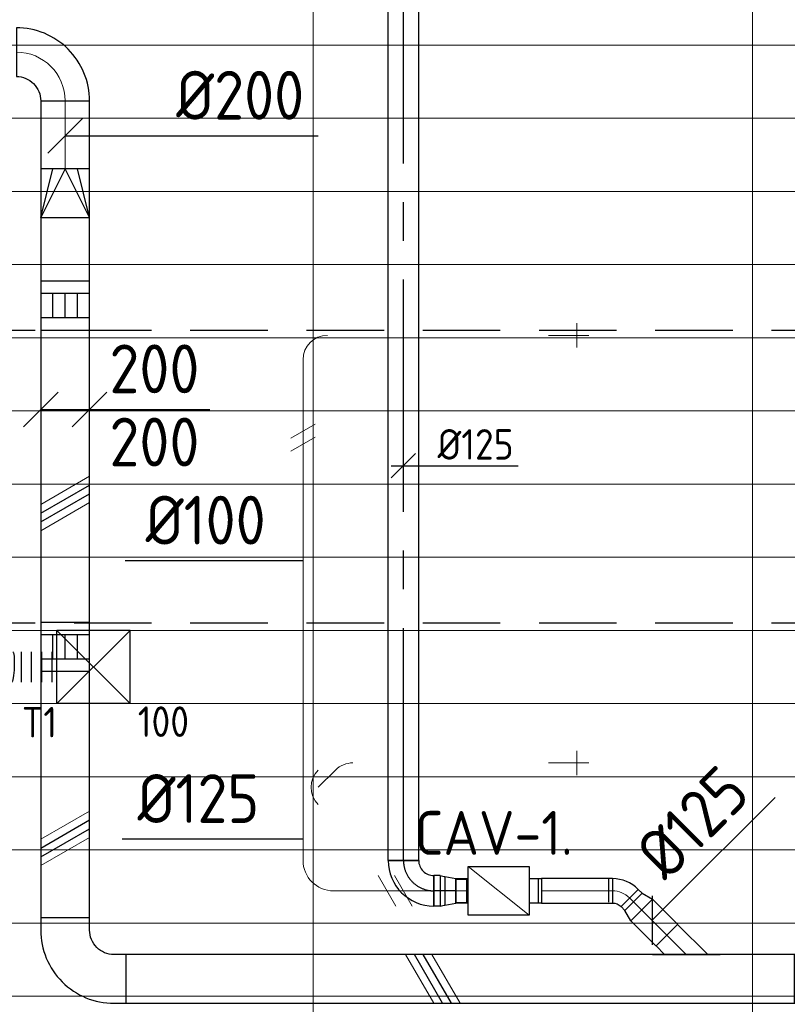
# Model space of a CAD drawing. Header units: millimetres. Extents: x -74135 to 19179, y 5032 to 51848.
# Tile 4 of 55: x -67658 to -64514, y 12116 to 16153. Entities that reach past the tile are written whole.
import ezdxf
from ezdxf.enums import TextEntityAlignment as Align

# ---------------------------------------------------------------- set-up
doc = ezdxf.new("R2010")
doc.units = ezdxf.units.MM
doc.header["$LTSCALE"] = 50
doc.linetypes.add('CENTER2', pattern=[28.575, 19.05, -3.175, 3.175, -3.175])
doc.linetypes.add('HIDDEN', pattern=[9.525, 6.35, -3.175])
for name, color, linetype in [('4plfd', 254, 'Continuous'), ('WL570---_RETOUR', 100, 'Continuous'), ('WL570---_TOEVOER', 200, 'Continuous'), ('WL570---_TOEVOER_HL', 1, 'Continuous'), ('WL570---_TOEVOER_RST', 3, 'Continuous'), ('WL570---_TOEVOER_RST_HL', 1, 'Continuous'), ('WM570---_TOEVOER', 2, 'Continuous'), ('WM570---_TOEVOER_PR', 2, 'Continuous'), ('WM570---_TOEVOER_RST_PR', 1, 'Continuous')]:
    doc.layers.add(name, color=color, linetype=linetype)
for name, color, linetype, lineweight in [('WL570---_BESTAAND-HARTLIJN', 161, 'Continuous', 0), ('WL570---_BESTAAND-TOEVOER', 180, 'Continuous', 0), ('WL570---_DEMONTEREN', 10, 'Continuous', 0)]:
    doc.layers.add(name, color=color, linetype=linetype, lineweight=lineweight)
doc.layers.get('WL570---_DEMONTEREN').off()
doc.styles.add('BURO-025', font='ISO96.shx', dxfattribs={"height": 125})
doc.styles.add('MAATVOERING', font='ISO')

# ---------------------------------------------------------------- blocks, each defined once
blk = doc.blocks.new('KARO')
for p, q in [((1, 0.5), (0, 0.5)), ((0, -0.5), (1, -0.5))]:
    blk.add_line(p, q)
at = {"invisible_edges": 15}
blk.add_3dface([(0, 0.5), (0, -0.5), (1, -0.5), (1, 0.5)], dxfattribs=at)
at = {"layer": 'WL570---_BESTAAND-HARTLIJN'}
blk.add_line((0, 0), (1, 0), dxfattribs=at)
blk = doc.blocks.new('OBO10000090R')
blk.add_lwpolyline([(150, -100, 0.414214), (0, 50), (0, -50, -0.414214), (50, -100)], format="xyb", close=True)
at = {"invisible_edges": 15}
for points in [[(8.7, -50.8), (26, 47.7), (0, 50), (0, -50)], [(17.1, -53), (51.3, 41), (26, 47.7), (8.7, -50.8)], [(25, -56.7), (75, 29.9), (51.3, 41), (17.1, -53)], [(32.1, -61.7), (96.4, 14.9), (75, 29.9), (25, -56.7)], [(38.3, -67.9), (114.9, -3.6), (96.4, 14.9), (32.1, -61.7)], [(43.3, -75), (129.9, -25), (114.9, -3.6), (38.3, -67.9)], [(47, -82.9), (141, -48.7), (129.9, -25), (43.3, -75)], [(49.2, -91.3), (147.7, -74), (141, -48.7), (47, -82.9)], [(50, -100), (150, -100), (147.7, -74), (49.2, -91.3)]]:
    blk.add_3dface(points, dxfattribs=at)
at = {"layer": 'WL570---_BESTAAND-HARTLIJN'}
blk.add_arc((0, -100), 100, 0, 90, dxfattribs=at)
blk = doc.blocks.new('RB45UP')
blk.add_lwpolyline([(0, -0.5), (0.707107, -0.5), (0.707107, 0.5), (0, 0.5, -0.133256), (0.128411, 0.465158, -0.106756), (0.25, 0.353553, -0.082828), (0.325143, 0.198077, -0.071352), (0.353553, 0, -0.071352), (0.325143, -0.198077, -0.082828), (0.25, -0.353553, -0.106756), (0.128411, -0.465158, -0.133256)], format="xyb", close=True)
at = {"layer": 'WL570---_BESTAAND-HARTLIJN'}
blk.add_line((0, 0), (0.707107, 0), dxfattribs=at)
blk = doc.blocks.new('OBO10000045O')
at = {"xscale": 100, "yscale": 100, "zscale": 100}
blk.add_blockref('RB45UP', (0, 0), dxfattribs=at)
blk = doc.blocks.new('RB45DO')
blk.add_lwpolyline([(0.707107, 0.5), (0, 0.5), (0, -0.5), (0.707107, -0.5, 0.133256), (0.835518, -0.465158, 0.106756), (0.957107, -0.353553, 0.082828), (1.032249, -0.198077, 0.071352), (1.06066, 0, 0.071352), (1.032249, 0.198077, 0.082828), (0.957107, 0.353553, 0.106756), (0.835518, 0.465158, 0.133256)], format="xyb", close=True)
at = {"layer": 'WL570---_BESTAAND-HARTLIJN'}
blk.add_line((0, 0), (1.06066, 0), dxfattribs=at)
blk = doc.blocks.new('OBO10000045N')
at = {"xscale": 100, "yscale": 100, "zscale": 100}
blk.add_blockref('RB45DO', (0, 0), dxfattribs=at)
blk = doc.blocks.new('OBO12500090H')
blk.add_lwpolyline([(62.5, -125, 0.414214), (-125, 62.5), (-125, -62.5, -0.414214), (-62.5, -125)], format="xyb", close=True)
at = {"invisible_edges": 15}
for points in [[(-114.1, -63.4), (-92.4, 59.7), (-125, 62.5), (-125, -62.5)], [(-103.6, -66.3), (-60.9, 51.2), (-92.4, 59.7), (-114.1, -63.4)], [(-93.8, -70.9), (-31.2, 37.4), (-60.9, 51.2), (-103.6, -66.3)], [(-84.8, -77.1), (-4.5, 18.6), (-31.2, 37.4), (-93.8, -70.9)], [(-77.1, -84.8), (18.6, -4.5), (-4.5, 18.6), (-84.8, -77.1)], [(-70.9, -93.8), (37.4, -31.2), (18.6, -4.5), (-77.1, -84.8)], [(-66.3, -103.6), (51.2, -60.9), (37.4, -31.2), (-70.9, -93.8)], [(-63.4, -114.1), (59.7, -92.4), (51.2, -60.9), (-66.3, -103.6)], [(-62.5, -125), (62.5, -125), (59.7, -92.4), (-63.4, -114.1)]]:
    blk.add_3dface(points, dxfattribs=at)
at = {"layer": 'WL570---_BESTAAND-HARTLIJN'}
blk.add_arc((-125, -125), 125, 0, 90, dxfattribs=at)
blk = doc.blocks.new('OSV1251000460K')
blk.add_lwpolyline([(-46.7, -62.5), (0, -50), (0, 50), (-46.7, 62.5)], close=True)
at = {"layer": 'WL570---_BESTAAND-HARTLIJN'}
blk.add_line((-46.7, 0), (0, 0), dxfattribs=at)
blk = doc.blocks.new('OBO10000045R')
blk.add_lwpolyline([(79.3, -70.7, 0.198912), (35.4, 35.4), (-35.4, -35.4, -0.198912), (-20.7, -70.7)], format="xyb", close=True)
at = {"invisible_edges": 15}
for points in [[(-32.4, -38.6), (44.2, 25.7), (35.4, 35.4), (-35.4, -35.4)], [(-29.8, -42), (52.2, 15.3), (44.2, 25.7), (-32.4, -38.6)], [(-27.4, -45.7), (59.2, 4.3), (52.2, 15.3), (-29.8, -42)], [(-25.4, -49.6), (65.2, -7.3), (59.2, 4.3), (-27.4, -45.7)], [(-23.7, -53.6), (70.2, -19.4), (65.2, -7.3), (-25.4, -49.6)], [(-22.4, -57.8), (74.2, -31.9), (70.2, -19.4), (-23.7, -53.6)], [(-21.5, -62), (77, -44.7), (74.2, -31.9), (-22.4, -57.8)], [(-20.9, -66.4), (78.7, -57.6), (77, -44.7), (-21.5, -62)], [(-20.7, -70.7), (79.3, -70.7), (78.7, -57.6), (-20.9, -66.4)]]:
    blk.add_3dface(points, dxfattribs=at)
at = {"layer": 'WL570---_BESTAAND-HARTLIJN'}
blk.add_arc((-70.7, -70.7), 100, 0, 45, dxfattribs=at)
blk = doc.blocks.new('OZA1250100045L')
blk.add_lwpolyline([(-70.7, 0), (-106.1, 35.4), (-35.4, 106.1), (70.7, 0)])
at = {"layer": 'WL570---_BESTAAND-HARTLIJN'}
blk.add_line((0, 0), (-70.7, 70.7), dxfattribs=at)
at = {"layer": 'WL570---_BESTAAND-TOEVOER'}
blk.add_arc((0, 70.7), 100, 225, 315, dxfattribs=at)
blk = doc.blocks.new('OBO10000090ZE')
blk.add_lwpolyline([(-50, 0), (50, 0), (50, 100, 1), (-50, 100)], format="xyb", close=True)
at = {"layer": 'WL570---_BESTAAND-HARTLIJN'}
for points in [[(0, 0), (0, 150)], [(-50, 100), (50, 100)]]:
    blk.add_lwpolyline(points, dxfattribs=at)
blk = doc.blocks.new('VSP20020020020010-0')
at = {"layer": 'WL570---_TOEVOER'}
for p, q in [((50, -100), (50, 100)), ((150, -100), (150, 100)), ((50, 50), (150, 50)), ((50, 0), (150, 0)), ((50, -50), (150, -50))]:
    blk.add_line(p, q, dxfattribs=at)
blk.add_lwpolyline([(0, -100), (200, -100), (200, 100), (0, 100)], close=True, dxfattribs=at)
blk = doc.blocks.new('MVLINE')
blk.add_line((35.4, -35.4), (-35.4, 35.4))
blk = doc.blocks.new('VBX1001000010025000')
blk.add_lwpolyline([(50, -100), (300, -100), (300, 100), (50, 100)], close=True)
for points in [[(50, 50), (0, 50), (0, -50), (50, -50)], [(300, -50), (350, -50), (350, 50), (300, 50)]]:
    blk.add_lwpolyline(points)
at = {"layer": 'WL570---_BESTAAND-HARTLIJN'}
blk.add_line((300, 0), (350, 0), dxfattribs=at)
at = {"layer": 'WL570---_BESTAAND-TOEVOER'}
blk.add_line((50, -100), (300, 100), dxfattribs=at)
blk = doc.blocks.new('OBO10000045H')
blk.add_lwpolyline([(50, -41.4, 0.198912), (6.1, 64.6), (-64.6, -6.1, -0.198912), (-50, -41.4)], format="xyb", close=True)
at = {"invisible_edges": 15}
for points in [[(-61.7, -9.3), (14.9, 55), (6.1, 64.6), (-64.6, -6.1)], [(-59, -12.7), (22.9, 44.6), (14.9, 55), (-61.7, -9.3)], [(-56.7, -16.4), (29.9, 33.6), (22.9, 44.6), (-59, -12.7)], [(-54.7, -20.3), (35.9, 22), (29.9, 33.6), (-56.7, -16.4)], [(-53, -24.3), (41, 9.9), (35.9, 22), (-54.7, -20.3)], [(-51.7, -28.5), (44.9, -2.6), (41, 9.9), (-53, -24.3)], [(-50.8, -32.7), (47.7, -15.4), (44.9, -2.6), (-51.7, -28.5)], [(-50.2, -37.1), (49.4, -28.3), (47.7, -15.4), (-50.8, -32.7)], [(-50, -41.4), (50, -41.4), (49.4, -28.3), (-50.2, -37.1)]]:
    blk.add_3dface(points, dxfattribs=at)
at = {"layer": 'WL570---_BESTAAND-HARTLIJN'}
blk.add_arc((-100, -41.4), 100, 0, 45, dxfattribs=at)
blk = doc.blocks.new('OBO20000090H')
blk.add_lwpolyline([(100, -200, 0.414214), (-200, 100), (-200, -100, -0.414214), (-100, -200)], format="xyb", close=True)
at = {"invisible_edges": 15}
for points in [[(-182.6, -101.5), (-147.9, 95.4), (-200, 100), (-200, -100)], [(-165.8, -106), (-97.4, 81.9), (-147.9, 95.4), (-182.6, -101.5)], [(-150, -113.4), (-50, 59.8), (-97.4, 81.9), (-165.8, -106)], [(-135.7, -123.4), (-7.2, 29.8), (-50, 59.8), (-150, -113.4)], [(-123.4, -135.7), (29.8, -7.2), (-7.2, 29.8), (-135.7, -123.4)], [(-113.4, -150), (59.8, -50), (29.8, -7.2), (-123.4, -135.7)], [(-106, -165.8), (81.9, -97.4), (59.8, -50), (-113.4, -150)], [(-101.5, -182.6), (95.4, -147.9), (81.9, -97.4), (-106, -165.8)], [(-100, -200), (100, -200), (95.4, -147.9), (-101.5, -182.6)]]:
    blk.add_3dface(points, dxfattribs=at)
at = {"layer": 'WL570---_BESTAAND-HARTLIJN'}
blk.add_arc((-200, -200), 200, 0, 90, dxfattribs=at)
blk = doc.blocks.new('VRO200200002002000H')
at = {"layer": 'WL570---_TOEVOER'}
for p, q in [((0, 100), (200, 50)), ((0, -100), (200, -50))]:
    blk.add_line(p, q, dxfattribs=at)
blk.add_lwpolyline([(0, 100), (0, -100), (200, -100), (200, 100)], close=True, dxfattribs=at)
blk.add_lwpolyline([(0, -100), (0, -100), (200, 0), (0, 100)], dxfattribs=at)
blk = doc.blocks.new('VBO20020000050451-100')
blk.add_lwpolyline([(-100, -132.8), (100, -132.8), (100, -82.8, 0.198912), (12.1, 129.3), (-23.2, 164.6), (-164.6, 23.2), (-129.3, -12.1, -0.198912), (-100, -82.8)], format="xyb", close=True)
blk = doc.blocks.new('KARH')
for p, q in [((1, 0.5), (0, 0.5)), ((0, -0.5), (1, -0.5))]:
    blk.add_line(p, q)
at = {"invisible_edges": 15}
blk.add_3dface([(0, 0.5), (0, -0.5), (1, -0.5), (1, 0.5)], dxfattribs=at)
blk = doc.blocks.new('VBO20020000050901-100')
blk.add_lwpolyline([(-100, -250), (100, -250), (100, -200, 0.414214), (-200, 100), (-250, 100), (-250, -100), (-200, -100, -0.414214), (-100, -200)], format="xyb", close=True)
blk = doc.blocks.new('OAF12500045L')
blk.add_line((-138.4, 0), (138.4, 0))
blk.add_lwpolyline([(-88.4, 0), (-123.7, 35.4), (-35.4, 123.7), (88.4, 0)])
at = {"layer": 'WL570---_BESTAAND-HARTLIJN'}
blk.add_line((-79.5, 79.5), (0, 0), dxfattribs=at)
blk = doc.blocks.new('UISO')
for p, q in [((0, 0.18), (1, 0.757)), ((0, 0), (1, 0.577))]:
    blk.add_line(p, q)
at = {"layer": 'WL570---_BESTAAND-TOEVOER'}
for p, q in [((0, 0.36), (1, 0.937)), ((0, -0.18), (1, 0.397))]:
    blk.add_line(p, q, dxfattribs=at)
blk = doc.blocks.new('Groep-46')
at = {"color": 8, "linetype": 'Continuous', "lineweight": 13}
for p, q in [((-45944.9, 15699.1), (-73154.9, 15699.1)), ((-22154.9, 15399.1), (-73154.9, 15399.1)), ((-73154.9, 15099.1), (-22154.9, 15099.1)), ((-22154.9, 14799.1), (-73154.9, 14799.1)), ((-22154.9, 14499.1), (-73154.9, 14499.1)), ((-22154.9, 14199.1), (-73154.9, 14199.1)), ((-22154.9, 13899.1), (-73154.9, 13899.1)), ((-22154.9, 13599.1), (-73154.9, 13599.1)), ((-73154.9, 13299.1), (-22154.9, 13299.1)), ((-73154.9, 12999.1), (-22154.9, 12999.1)), ((-73154.9, 12699.1), (-22154.9, 12699.1)), ((-73154.9, 12399.1), (-22154.9, 12399.1)), ((-73154.9, 12099.1), (-22154.9, 12099.1))]:
    blk.add_line(p, q, dxfattribs=at)
blk = doc.blocks.new('Groep-53')
at = {"color": 8, "linetype": 'Continuous', "lineweight": 13}
for p, q in [((-65654.9, 19149.1), (-65654.9, 9183.2)), ((-67454.9, 18999.1), (-67454.9, 9740.2)), ((-72854.9, 11799.1), (-22392.8, 11799.1))]:
    blk.add_line(p, q, dxfattribs=at)
at = {"color": 8, "linetype": 'Continuous', "lineweight": 13, "flags": 128}
blk.add_lwpolyline([(-22004.9, 19149), (-22004.9, 11828, -0.208473), (-73205.8, 11785.1), (-73304.9, 11828.1)], format="xyb", dxfattribs=at)
at = {"color": 8, "linetype": 'Continuous', "lineweight": 13}
blk.add_arc((-47654.8, 70538.1), 63940.9, 246.496301, 293.503386, dxfattribs=at)
at = {"color": 8}
blk.add_blockref('Groep-46', (0, 0), dxfattribs=at)
blk = doc.blocks.new('Block plafond 4e verd')
at = {"layer": '4plfd'}
blk.add_blockref('Groep-53', (73304.912, -19149.14), dxfattribs=at)
blk = doc.blocks.new('*U487')
at = {"color": 0, "ltscale": 10}
for p, q in [((150, 150, -2500), (-150, 150, -2500)), ((-150, -150, -2500), (-150, 150, -2500)), ((150, -150, -2500), (-150, 150, -2500)), ((-150, -150, -2500), (150, 150, -2500)), ((150, -150, -2500), (150, 150, -2500)), ((150, -150, -2500), (-150, -150, -2500))]:
    blk.add_line(p, q, dxfattribs=at)
at = {"layer": 'WL570---_TOEVOER_RST_HL', "linetype": 'CENTER2'}
blk.add_circle((0, 0, -2500), 0.075, dxfattribs=at)
at = {"layer": 'WL570---_TOEVOER_RST', "color": 2, "style": 'BURO-025'}
for tag in ['MC', 'Q']:
    blk.add_attdef(tag, text='', height=125, dxfattribs=at).set_placement((0, 0), align=Align.MIDDLE)
at = {"layer": 'WM570---_TOEVOER_RST_PR', "color": 2, "style": 'BURO-025'}
blk.add_attdef('POSNR', text='', height=125, dxfattribs=at).set_placement((0, 0), align=Align.MIDDLE)
blk = doc.blocks.new('*U493')
at = {"color": 0, "ltscale": 10}
for p, q in [((87.5, 260.5, -2700), (212.5, 260.5, -2700)), ((87.5, 218.5, -2700), (212.5, 218.5, -2700)), ((87.5, 176.5, -2700), (212.5, 176.5, -2700)), ((87.5, 134.5, -2700), (212.5, 134.5, -2700)), ((0, -62.5, -2700), (0, 62.5, -2700)), ((210, 62.3, -2700), (210.1, 63, -2700))]:
    blk.add_line(p, q, dxfattribs=at)
at = {"color": 0, "ltscale": 10, "extrusion": (0, 0, -1)}
for centre, major_axis, ratio, start_param, end_param in [((143.9, 43.8, -2700), (61.2, -12.9), 0.590231, 3.305731, 6.315294), ((150, 98.6, -2700), (62.5, -2.3), 0.126636, 3.146152, 6.287744), ((47.5, 0, -2700), (0, 62.5), 0.382958, 0, 3.141593), ((98.7, 0, -2700), (0, 62.5), 0.795496, 0, 3.141593), ((131.2, 7.7, -2700), (51.3, -36), 0.891876, 3.698496, 6.440205), ((119.5, 0, -2700), (0, 62.5), 0.963119, 0, 3.141593)]:
    blk.add_ellipse(centre, major_axis=major_axis, ratio=ratio, start_param=start_param, end_param=end_param, dxfattribs=at)
at = {"color": 0, "ltscale": 10}
for centre, major_axis, ratio, start_param, end_param in [((147.9, 69.7, -2700), (62.1, -7.1), 0.37121, 0.015254, 3.126339), ((16.2, 0, -2700), (0, -62.5), 0.130571, 0, 3.141593), ((75.6, 0, -2700), (0, -62.5), 0.609667, 0, 3.141593), ((138.2, 22.7, -2700), (58.8, -21.4), 0.768323, 0.066633, 2.663649), ((115.1, 0, -2700), (0, -62.5), 0.927986, 0, 3.141593), ((123.5, 0, -2700), (24, -58.2), 0.949232, 0.373608, 2.767984), ((138.2, 22.7, -2700), (58.8, -21.4), 0.768323, 6.216553, 6.349818), ((123.5, 0, -2700), (24, -58.2), 0.949232, 5.909577, 6.656794)]:
    blk.add_ellipse(centre, major_axis=major_axis, ratio=ratio, start_param=start_param, end_param=end_param, dxfattribs=at)
at = {"layer": 'WM570---_TOEVOER_PR', "color": 2, "style": 'BURO-025'}
blk.add_attdef('POSNR', text='', height=125, dxfattribs=at).set_placement((0, 0), align=Align.MIDDLE)
blk = doc.blocks.new('*U495')
at = {"color": 0, "ltscale": 10}
for p, q in [((0, 47.5, -2700), (-42.6, 47.5, -2700)), ((-42.6, -47.5, -2700), (-42.6, 47.5, -2700)), ((-42.6, -47.5, -2700), (-42.6, 47.5, -2700)), ((46, 59, -2700), (0, 50, -2700)), ((0, -50, -2700), (0, 50, -2700)), ((64.2, 62.5, -2700), (48.1, 59.4, -2700)), ((64.2, -62.5, -2700), (64.2, 62.5, -2700)), ((0, -47.5, -2700), (-42.6, -47.5, -2700)), ((46, -59, -2700), (0, -50, -2700)), ((64.2, -62.5, -2700), (48.1, -59.4, -2700))]:
    blk.add_line(p, q, dxfattribs=at)
at = {"layer": 'WL570---_TOEVOER_HL', "linetype": 'CENTER2'}
blk.add_line((0, 0, -2700), (64.2, 0, -2700), dxfattribs=at)
for centre in [(0, 0, -2700), (64.2, 0, -2700)]:
    blk.add_circle(centre, 0.075, dxfattribs=at)
at = {"layer": 'WM570---_TOEVOER_PR', "color": 2, "style": 'BURO-025'}
blk.add_attdef('POSNR', text='', height=125, dxfattribs=at).set_placement((0, 0), align=Align.MIDDLE)
blk = doc.blocks.new('*U496')
at = {"color": 0, "ltscale": 10}
for p, q in [((-167.2, 59.4, -2700), (-169.3, 59.4, -2700)), ((-169.3, -59.4, -2700), (-169.3, 59.4, -2700)), ((-125, -62.5, -2700), (-125, 62.5, -2700)), ((-167.2, -59.4, -2700), (-169.3, -59.4, -2700)), ((62.5, -125, -2700), (-62.5, -125, -2700))]:
    blk.add_line(p, q, dxfattribs=at)
for radius, start in [(187.5, 0), (62.5, 360)]:
    blk.add_arc((-125, -125, -2700), radius, start, 90, dxfattribs=at)
at = {"layer": 'WL570---_TOEVOER_HL', "linetype": 'CENTER2'}
blk.add_arc((-125, -125, -2700), 125, 0, 90, dxfattribs=at)
at = {"layer": 'WM570---_TOEVOER_PR', "color": 2, "style": 'BURO-025'}
blk.add_attdef('POSNR', text='', height=125, dxfattribs=at).set_placement((0, 0), align=Align.MIDDLE)
blk = doc.blocks.new('*U497')
at = {"color": 0, "ltscale": 10}
for p, q in [((0, 62.5, -2700), (26.1, 62.5, -2700)), ((0, -62.5, -2700), (0, 62.5, -2700)), ((26.1, 62.5, -2700), (26.1, -62.5, -2700)), ((0, -62.5, -2700), (26.1, -62.5, -2700))]:
    blk.add_line(p, q, dxfattribs=at)
at = {"layer": 'WL570---_TOEVOER_HL', "linetype": 'CENTER2'}
blk.add_line((0, 0, -2700), (26.1, 0, -2700), dxfattribs=at)
at = {"layer": 'WM570---_TOEVOER_PR', "color": 2, "style": 'BURO-025'}
blk.add_attdef('POSNR', text='', height=125, dxfattribs=at).set_placement((0, 0), align=Align.MIDDLE)
blk = doc.blocks.new('*U554')
at = {"layer": 'WM570---_TOEVOER', "color": 0, "ltscale": 10}
for p, q in [((-50, -50), (50, 50)), ((-50, 0), (470, 0))]:
    blk.add_line(p, q, dxfattribs=at)
at = {"layer": 'WM570---_TOEVOER', "color": 0, "style": 'BURO-025'}
blk.add_text('%%c125', height=125, dxfattribs=at).set_placement((139.7, 25))
blk = doc.blocks.new('*U643')
at = {"color": 0, "ltscale": 10}
for p, q in [((0, 62.5, -2700), (3668.1, 62.5, -2700)), ((0, -62.5, -2700), (0, 62.5, -2700)), ((3668.1, 62.5, -2700), (3668.1, -62.5, -2700)), ((0, -62.5, -2700), (3668.1, -62.5, -2700))]:
    blk.add_line(p, q, dxfattribs=at)
at = {"layer": 'WL570---_TOEVOER_HL', "linetype": 'CENTER2'}
blk.add_line((0, 0, -2700), (3668.1, 0, -2700), dxfattribs=at)
at = {"layer": 'WM570---_TOEVOER_PR', "color": 2, "style": 'BURO-025'}
blk.add_attdef('POSNR', text='', height=125, dxfattribs=at).set_placement((0, 0), align=Align.MIDDLE)

msp = doc.modelspace()

# ---------------------------------------------------------------- linework, layer by layer
at = {"color": 2, "linetype": 'HIDDEN'}
for p, q in [((-71245.8, 14880.2), (-22045.8, 14880.2)), ((-71245.8, 13680.2), (-22045.8, 13680.2))]:
    msp.add_line(p, q, dxfattribs=at)
msp.add_arc((-46645.7, 70918.9), 63040.6, 247.031394, 292.968331, dxfattribs=at)
at = {"layer": 'WL570---_TOEVOER'}
for p, q in [((-65535.1, 12628.5), (-65535.1, 12534.2)), ((-65245.8, 12628.5), (-65245.8, 12534.2))]:
    msp.add_line(p, q, dxfattribs=at)
at = {"layer": 'WM570---_TOEVOER'}
for points in [[(-67472.3, 15676.2), (-67200.6, 15676.2), (-66435.7, 15676.2)], [(-67572.3, 14554.4), (-67341.1, 14554.4), (-66879.5, 14554.4)], [(-66497.8, 13934.1), (-66600.7, 13934.1), (-67226.9, 13934.1)], [(-65068.1, 12459.9), (-64996.8, 12531.2), (-64564.1, 12963.8)], [(-66497.8, 12792.4), (-66626.9, 12792.4), (-67238.8, 12792.4)]]:
    msp.add_lwpolyline(points, dxfattribs=at)

# ---------------------------------------------------------------- block references
at = {"layer": 'WL570---_BESTAAND-TOEVOER', "rotation": 90}
msp.add_blockref('VSP20020020020010-0', (-67472.3, 14880.2), dxfattribs=at)
at = {"layer": 'WL570---_DEMONTEREN', "xscale": -1}
msp.add_blockref('OBO10000090R', (-66397.8, 14858.2), dxfattribs=at)
at = {"layer": 'WL570---_DEMONTEREN'}
for name, p, xscale, yscale, zscale, rotation in [('KARO', (-65476.4, 14858.2), 16.03765465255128, 100, 100, 180), ('KARO', (-66497.8, 14758.2), 1472.708340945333, 100, 100, 270), ('KARO', (-66497.8, 13503.4), 41.42135623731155, 100, 100, 90), ('KARO', (-66497.8, 13238.8), 533.0431444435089, 125, 125, 270), ('KARO', (-65476.4, 13105.5), 16.03765465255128, 100, 100, 180), ('UISO', (-66072.9, 12518.3), 125, 125, 125, 90)]:
    msp.add_blockref(name, p, dxfattribs=dict(at, xscale=xscale, yscale=yscale, zscale=zscale, rotation=rotation))
for name, p, rotation in [('OBO10000090ZE', (-65476.4, 14858.2), 270), ('OBO10000045O', (-66497.8, 13544.8), 90), ('OBO10000045N', (-66497.8, 13432.7), 90), ('OSV1251000460K', (-66497.8, 13285.5), 90), ('OBO10000045R', (-66364.6, 13076.2), 90.00000000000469), ('OBO10000090ZE', (-65476.4, 13105.5), 270), ('OZA1250100045L', (-66435.3, 13005.5), 270), ('OBO12500090H', (-66497.8, 12580.8), 180)]:
    msp.add_blockref(name, p, dxfattribs=dict(at, rotation=rotation))
for name, p, xscale, yscale, zscale in [('UISO', (-66547.8, 14401.2), 100, 100, 100), ('KARO', (-66372.8, 12580.8), 454.9958312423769, 125, 125)]:
    msp.add_blockref(name, p, dxfattribs=dict(at, xscale=xscale, yscale=yscale, zscale=zscale))
at = {"layer": 'WL570---_RETOUR'}
msp.add_blockref('Block plafond 4e verd', (-72306, 19498.9), dxfattribs=at)
at = {"layer": 'WL570---_TOEVOER'}
for name, p, rotation in [('*U643', (-66086.5, 12705.8, 2700), 90), ('VRO200200002002000H', (-67472.3, 15341.6), 90), ('*U493', (-67787.5, 13648.9, 2700), 270), ('VSP20020020020010-0', (-67472.3, 13481.1), 90), ('*U496', (-66086.5, 12580.8, 2700), 180), ('*U497', (-65935.3, 12580.8, 2700), 180), ('*U495', (-65871.1, 12580.8, 2700), 180), ('OBO10000045H', (-65189, 12580.8), 45.00000000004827), ('VBO20020000050901-100', (-67472.3, 12219.6), 180), ('VBO20020000050451-100', (-64352.5, 12219.6), 45.00000000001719)]:
    msp.add_blockref(name, p, dxfattribs=dict(at, rotation=rotation))
for name, p in [('OBO20000090H', (-67472.3, 16019.7)), ('OAF12500045L', (-64927.9, 12319.6))]:
    msp.add_blockref(name, p, dxfattribs=at)
for name, p, xscale, yscale, zscale, rotation in [('KARO', (-67472.3, 15819.7), 278.1301765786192, 200, 200, 270), ('KARH', (-67472.3, 15341.6), 2872.018883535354, 200, 200, 270), ('KARO', (-65159.7, 12551.5), 22.66293103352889, 100, 100, 315.000000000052), ('KARO', (-65110.7, 12502.5), 144.7495661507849, 125, 125, 315), ('UISO', (-65890.1, 12119.6), 200, 200, 200, 90)]:
    msp.add_blockref(name, p, dxfattribs=dict(at, xscale=xscale, yscale=yscale, zscale=zscale, rotation=rotation))
for name, p, xscale, yscale, zscale in [('UISO', (-67572.3, 14093.4), 200, 200, 200), ('UISO', (-67572.3, 12720), 200, 200, 200), ('KARO', (-65521.1, 12580.8), 290.7403752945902, 100, 100), ('KARH', (-67222.3, 12219.6), 2737.031249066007, 200, 200)]:
    msp.add_blockref(name, p, dxfattribs=dict(at, xscale=xscale, yscale=yscale, zscale=zscale))
ref = msp.add_blockref('*U487', (-67356, 13498.9, 2500), dxfattribs=at)
ref.add_attrib('Q', '100', (-67174.8, 13212), dxfattribs={"layer": 'WL570---_TOEVOER_RST', "color": 2, "height": 125, "style": 'BURO-025'})
ref.add_attrib('MC', 'T1', (-67649.9, 13209.8), dxfattribs={"layer": 'WL570---_TOEVOER_RST', "color": 2, "height": 125, "style": 'BURO-025'})
at = {"layer": 'WL570---_TOEVOER', "xscale": -1}
msp.add_blockref('VBX1001000010025000', (-65521.1, 12580.8), dxfattribs=at)
at = {"layer": 'WL570---_TOEVOER', "xscale": -1, "rotation": 315.0000000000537}
msp.add_blockref('OSV1251000460K', (-65143.6, 12535.5), dxfattribs=at)
at = {"layer": 'WM570---_TOEVOER', "xscale": 2, "yscale": 2, "zscale": 2}
for p, rotation in [((-67472.3, 15676.2), 90), ((-67572.3, 14554.4), 90), ((-67372.3, 14554.4), 90), ((-65068.1, 12459.9), 135)]:
    msp.add_blockref('MVLINE', p, dxfattribs=dict(at, rotation=rotation))
at = {"layer": 'WM570---_TOEVOER'}
msp.add_blockref('*U554', (-66086.5, 14323.8, 2700), dxfattribs=at)

# ---------------------------------------------------------------- texts
at = {"layer": 'WM570---_TOEVOER', "style": 'MAATVOERING'}
for s, height, p in [('%%c200', 200, (-67017.5, 15742.8)), ('200', 200, (-67291.1, 14621.1)), ('200', 200, (-67291.1, 14321.1)), ('CAV-1.', 180, (-66038.8, 12728.3))]:
    msp.add_text(s, height=height, dxfattribs=at).set_placement(p)
for s, p in [('%%c100', (-66650.7, 14000.7)), ('%%c125', (-66676.9, 12859.1))]:
    msp.add_text(s, height=200, dxfattribs=at).set_placement(p, align=Align.RIGHT)
msp.add_text('%%c125', height=200, rotation=45, dxfattribs=at).set_placement((-65008.6, 12613.7))

doc.saveas('drawing.dxf')
